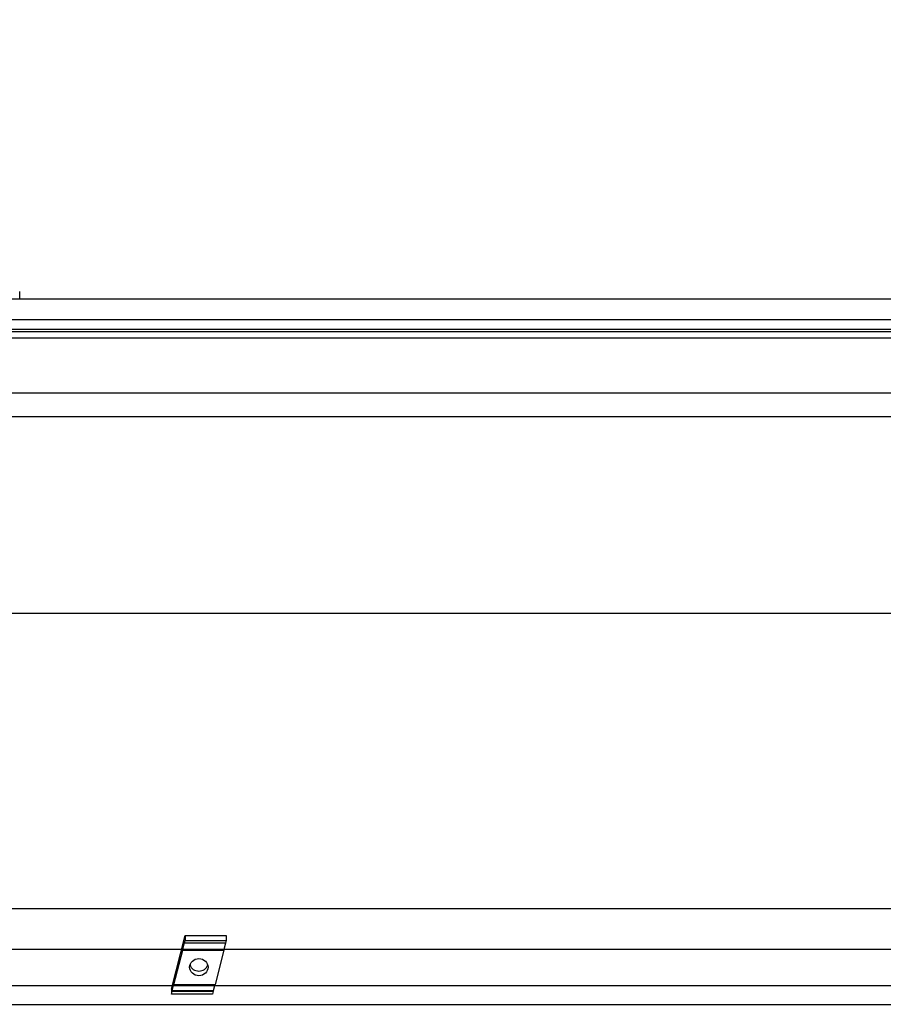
# Model space of a CAD drawing. Header units: inches. Extents: x 2 to 538, y -2 to 358.
# Tile 6 of 24: x 146 to 155, y 65 to 76. Entities that reach past the tile are written whole.
import ezdxf
from ezdxf.enums import TextEntityAlignment as Align
from ezdxf.lldxf.tags import DXFTag

# ---------------------------------------------------------------- set-up
doc = ezdxf.new("R2010")
doc.units = ezdxf.units.IN
doc.header["$MEASUREMENT"] = 0
for name, color, linetype in [('COM70220', 7, 'Continuous'), ('COM70830-5', 7, 'Continuous'), ('COM71016-3', 7, 'Continuous'), ('COM71143-1', 7, 'Continuous'), ('Default', 7, 'Continuous'), ('HAN13068', 7, 'Continuous'), ('NTS16697', 7, 'Continuous')]:
    doc.layers.add(name, color=color, linetype=linetype)
doc.styles.add('SEACAD_Times_New_Roman', font='times.ttf')
tags = doc.linetypes.add('CENTER2', pattern=[1.125, 0.75, -0.125, 0.125, -0.125]).pattern_tags.tags
tags[10:11] = [DXFTag(74, 4), DXFTag(75, 0), DXFTag(340, '0'), DXFTag(46, 0.0), DXFTag(50, 0.0), DXFTag(44, 0.0), DXFTag(45, 0.0)]
tags[8:9] = [DXFTag(74, 4), DXFTag(75, 0), DXFTag(340, '0'), DXFTag(46, 0.0), DXFTag(50, 0.0), DXFTag(44, 0.0), DXFTag(45, 0.0)]
tags[6:7] = [DXFTag(74, 4), DXFTag(75, 0), DXFTag(340, '0'), DXFTag(46, 0.0), DXFTag(50, 0.0), DXFTag(44, 0.0), DXFTag(45, 0.0)]
tags[4:5] = [DXFTag(74, 4), DXFTag(75, 0), DXFTag(340, '0'), DXFTag(46, 0.0), DXFTag(50, 0.0), DXFTag(44, 0.0), DXFTag(45, 0.0)]
tags = doc.linetypes.add('HIDDEN2', pattern=[0.1875, 0.125, -0.0625]).pattern_tags.tags
tags[6:7] = [DXFTag(74, 4), DXFTag(75, 0), DXFTag(340, '0'), DXFTag(46, 0.0), DXFTag(50, 0.0), DXFTag(44, 0.0), DXFTag(45, 0.0)]
tags[4:5] = [DXFTag(74, 4), DXFTag(75, 0), DXFTag(340, '0'), DXFTag(46, 0.0), DXFTag(50, 0.0), DXFTag(44, 0.0), DXFTag(45, 0.0)]
doc.dimstyles.new('HAMMOND_(STH_-_540x360)', dxfattribs={"dimtxt": 2, "dimasz": 2.5, "dimexe": 1, "dimexo": 1, "dimgap": 0.5, "dimtad": 0, "dimtih": 1, "dimtoh": 1, "dimzin": 0, "dimdsep": 46, "dimtxsty": 'SEACAD_Times_New_Roman', "dimblk1": '_SE_FILLED', "dimblk2": '_SE_FILLED', "dimsah": 1, "dimcen": 1, "dimadec": 0, "dimazin": 0, "dimtfac": 0.8, "dimtofl": 0, "dimtmove": 0, "dimatfit": 3, "dimfxl": 1, "dimtolj": 1, "dimtzin": 0, "dimarcsym": 0})

# ---------------------------------------------------------------- blocks, each defined once
blk = doc.blocks.new('SEANNOT_GROUP3')
at = {"layer": 'Default', "color": 7, "linetype": 'CENTER2'}
blk.add_line((105.622, 69.564), (175.695, 69.564), dxfattribs=at)
blk = doc.blocks.new('SE1')
at = {"layer": 'COM70220', "color": 7, "linetype": 'HIDDEN2'}
blk.add_line((142.545, 72.565), (175.085, 72.565), dxfattribs=at)
at = {"layer": 'COM70830-5', "color": 7, "linetype": 'HIDDEN2'}
for p, q in [((174.159, 66.416), (107.159, 66.416)), ((107.159, 65.986), (174.159, 65.986)), ((174.159, 65.595), (107.159, 65.595)), ((107.159, 65.398), (174.159, 65.398))]:
    blk.add_line(p, q, dxfattribs=at)
at = {"layer": 'COM71016-3', "color": 7, "linetype": 'HIDDEN2'}
for p, q in [((175.221, 72.69), (141.874, 72.69)), ((141.874, 72.589), (175.221, 72.589)), ((141.874, 72.498), (175.221, 72.498))]:
    blk.add_line(p, q, dxfattribs=at)
at = {"layer": 'COM71016-3', "color": 7, "linetype": 'Continuous'}
blk.add_line((103.191, 71.659), (178.126, 71.659), dxfattribs=at)
at = {"layer": 'COM71143-1', "color": 7, "linetype": 'Continuous'}
for p, q in [((175.896, 72.91), (141.734, 72.91)), ((175.944, 71.91), (141.685, 71.91))]:
    blk.add_line(p, q, dxfattribs=at)
at = {"layer": 'HAN13068', "color": 7, "linetype": 'Continuous'}
blk.add_line((145.74, 72.91), (145.74, 72.993), dxfattribs=at)
at = {"layer": 'NTS16697', "color": 7, "linetype": 'HIDDEN2'}
for p, q in [((147.356, 65.559), (147.503, 66.13)), ((147.503, 66.13), (147.94, 66.13)), ((147.503, 66.13), (147.503, 66.079)), ((147.94, 66.13), (147.94, 66.079)), ((147.476, 65.982), (147.495, 66.058)), ((147.476, 65.976), (147.476, 65.982)), ((147.476, 65.982), (147.913, 65.982)), ((147.495, 66.051), (147.503, 66.079)), ((147.495, 66.058), (147.495, 66.051)), ((147.933, 66.051), (147.495, 66.051)), ((147.503, 66.079), (147.94, 66.079)), ((147.931, 66.051), (147.913, 65.982)), ((147.913, 65.982), (147.913, 65.976)), ((147.94, 66.079), (147.933, 66.051)), ((147.383, 65.611), (147.476, 65.976)), ((147.476, 65.976), (147.913, 65.976)), ((147.913, 65.976), (147.82, 65.611)), ((147.356, 65.559), (147.356, 65.508)), ((147.363, 65.543), (147.383, 65.618)), ((147.383, 65.611), (147.383, 65.618)), ((147.383, 65.611), (147.82, 65.611)), ((147.818, 65.611), (147.801, 65.543)), ((147.356, 65.508), (147.363, 65.536)), ((147.793, 65.508), (147.356, 65.508)), ((147.801, 65.543), (147.363, 65.543)), ((147.363, 65.543), (147.363, 65.536)), ((147.801, 65.536), (147.363, 65.536)), ((147.801, 65.536), (147.793, 65.508)), ((147.801, 65.536), (147.801, 65.543))]:
    blk.add_line(p, q, dxfattribs=at)
blk.add_ellipse((147.648, 65.794), major_axis=(-0.0979, 0), ratio=0.939693, dxfattribs=at)
blk.add_ellipse((147.648, 65.844), major_axis=(-0.0979, 0), ratio=0.939693, start_param=0.278564, end_param=2.863029, dxfattribs=at)
blk = doc.blocks.new('DMBLK159')
at = {"layer": 'Default', "linetype": 'Continuous', "transparency": 16777216}
for points in [[(144.09, 87.539), (141.59, 87.122), (144.09, 86.705)], [(173.539, 87.539), (173.539, 86.705), (176.039, 87.122)]]:
    blk.add_hatch(color=7, dxfattribs=at).paths.add_polyline_path(points)
at = {"layer": 'Default', "color": 7, "linetype": 'Continuous', "transparency": 16777216}
for p, q in [((141.59, 73.327), (141.59, 88.122)), ((176.039, 73.327), (176.039, 88.122)), ((153.921, 87.122), (141.59, 87.122)), ((176.039, 87.122), (163.709, 87.122))]:
    blk.add_line(p, q, dxfattribs=at)
at = {"layer": 'Default', "color": 7, "linetype": 'Continuous', "transparency": 16777216, "style": 'SEACAD_Times_New_Roman'}
for s, p in [('34.45', (155.403, 88.122)), ('DOOR', (154.621, 85.122)), ('TYP', (156.019, 82.122))]:
    blk.add_text(s, height=2, dxfattribs=at).set_placement(p, align=Align.TOP_LEFT)
blk = doc.blocks.new('_SE_FILLED')
at = {"color": 0}
blk.add_line((0, 0), (-1, 0), dxfattribs=at)
blk.add_solid([(0, 0), (-1, -0.1665), (-1, 0.1665), (0, 0)], dxfattribs=at)

msp = doc.modelspace()

# ---------------------------------------------------------------- block references
at = {"layer": 'Default'}
for name in ['SE1', 'SEANNOT_GROUP3']:
    msp.add_blockref(name, (0, 0), dxfattribs=at)

# ---------------------------------------------------------------- dimensions: what is measured, and where the dimension line sits
at = {"layer": 'Default', "color": 7, "linetype": 'Continuous'}
dim = msp.add_linear_dim(base=(141.59, 87.122), p1=(176.039, 72.327), p2=(141.59, 72.327), text='\\A1;<>\\PDOOR\\XTYP', dimstyle='HAMMOND_(STH_-_540x360)', dxfattribs=at)
dim.commit()
dim.dimension.update_dxf_attribs({"geometry": 'DMBLK159', "text_midpoint": (158.815, 87.122), "dimtype": 160})

doc.saveas('drawing.dxf')
